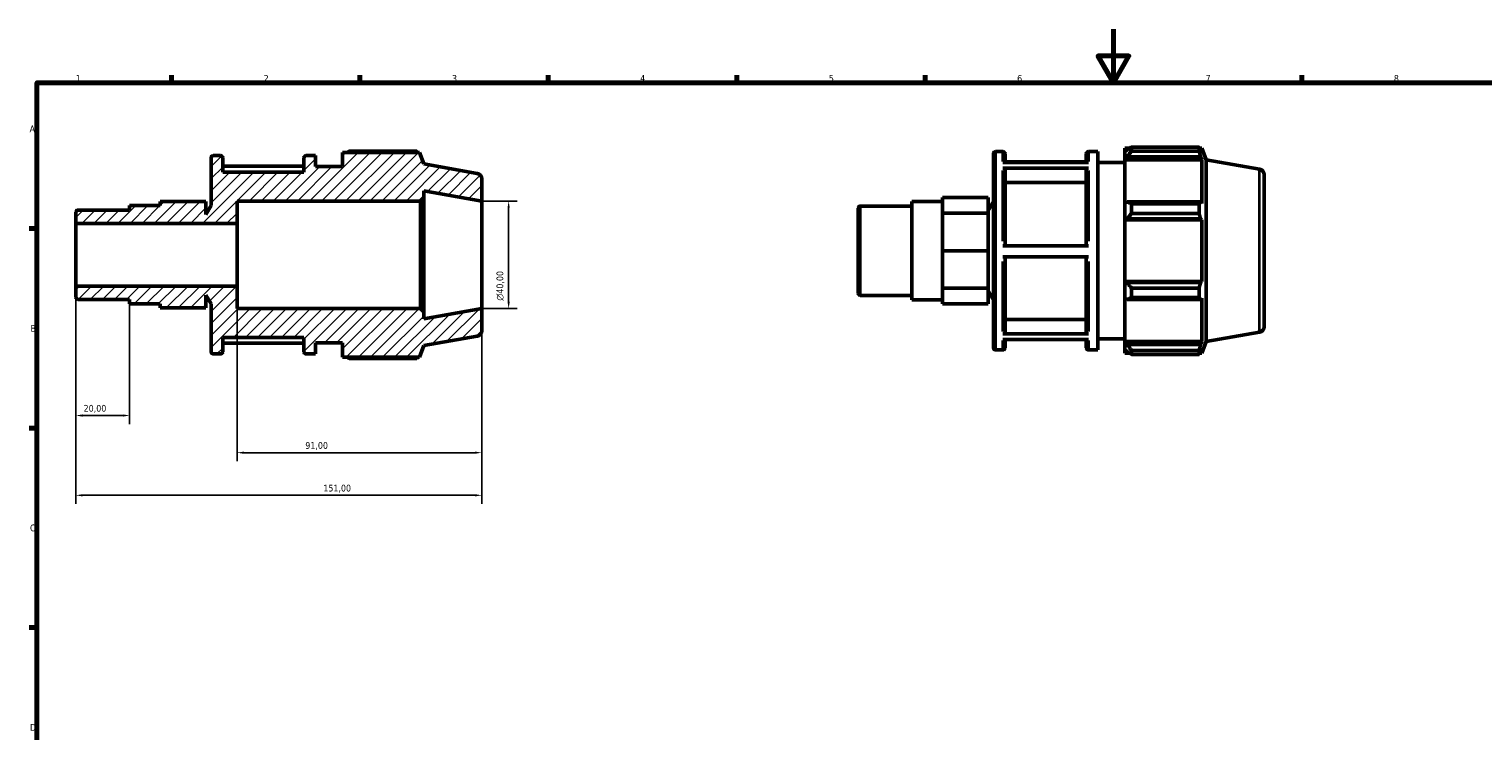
# Model space of a CAD drawing. Header units: millimetres. Extents: x 0 to 931, y 0 to 641.
# Tile 3 of 5: x 17 to 558, y 333 to 594. Entities that reach past the tile are written whole.
import ezdxf

# ---------------------------------------------------------------- set-up
doc = ezdxf.new("R2010")
doc.units = ezdxf.units.MM
for name, color, linetype, lineweight in [('Border (ISO)', 7, 'Continuous', 70), ('Dimension (ISO)', 7, 'Continuous', 25), ('Hatch (ISO)', 7, 'Continuous', 18), ('Visible (ISO)', 7, 'Continuous', 50), ('Visible Narrow (ISO)', 7, 'Continuous', 35)]:
    doc.layers.add(name, color=color, linetype=linetype, lineweight=lineweight)
doc.styles.add('Note Text (ISO)', font='tahoma.ttf')
doc.dimstyles.new('Default (ISO)', dxfattribs={"dimtxt": 2.5, "dimasz": 2.5, "dimexe": 3.175, "dimexo": 0, "dimgap": 0.762, "dimtad": 1, "dimrnd": 1e-08, "dimzin": 0, "dimtxsty": 'Note Text (ISO)', "dimcen": 0.09, "dimdle": 10, "dimclrd": 256, "dimclre": 256, "dimclrt": 256, "dimazin": 0, "dimtfac": 1.40208, "dimtmove": 0, "dimatfit": 3, "dimfxl": 1, "dimtolj": 1, "dimtzin": 0, "dimlwd": -1, "dimlwe": -1, "dimarcsym": 0})

# ---------------------------------------------------------------- blocks, each defined once
blk = doc.blocks.new('Borders Default Border')
at = {"layer": 'Border (ISO)'}
for p, q in [((70.08, 574), (70.08, 576.9)), ((140.17, 574), (140.17, 576.9)), ((210.25, 574), (210.25, 576.9)), ((280.33, 574), (280.33, 576.9)), ((350.42, 574), (350.42, 576.9)), ((490.58, 574), (490.58, 576.9)), ((20, 519.75), (17.1, 519.75)), ((20, 445.5), (17.1, 445.5)), ((20, 371.25), (17.1, 371.25))]:
    blk.add_line(p, q, dxfattribs=at)
at = {"layer": 'Border (ISO)', "flags": 128}
for points in [[(420.5, 594), (420.5, 574), (414.73, 584), (426.27, 584), (420.5, 574)], [(20, 20), (20, 574), (821, 574), (821, 20), (20, 20)]]:
    blk.add_lwpolyline(points, dxfattribs=at)
at = {"layer": 'Border (ISO)', "color": 232, "true_color": 0xca0064, "char_height": 2.5, "attachment_point": 7, "style": 'Note Text (ISO)'}
for s, insert in [('1', (34.48, 574.4)), ('2', (104.37, 574.4)), ('3', (174.43, 574.35)), ('4', (244.42, 574.4)), ('5', (314.64, 574.35)), ('6', (384.66, 574.35)), ('7', (454.77, 574.4)), ('8', (524.81, 574.34)), ('A', (17.29, 555.62)), ('B', (17.59, 481.38)), ('C', (17.43, 407.08)), ('D', (17.43, 332.88))]:
    blk.add_mtext(s, dxfattribs=dict(at, insert=insert))
blk = doc.blocks.new('*D7')
at = {"layer": 'Defpoints', "color": 0, "transparency": 16777216}
for p in [(185.5, 530), (185.5, 490), (195.5, 490)]:
    blk.add_point(p, dxfattribs=at)
at = {"layer": 'Dimension (ISO)', "transparency": 16777216}
for p, q in [((185.5, 530), (198.68, 530)), ((195.5, 527.5), (195.5, 492.5)), ((185.5, 490), (198.68, 490))]:
    blk.add_line(p, q, dxfattribs=at)
for points in [[(195.08, 527.5), (195.92, 527.5), (195.5, 530)], [(195.08, 492.5), (195.92, 492.5), (195.5, 490)]]:
    blk.add_solid(points, dxfattribs=at)
at = {"layer": 'Dimension (ISO)', "color": 232, "true_color": 0xca0064, "transparency": 16777216, "insert": (190.98, 492.94), "char_height": 2.5, "attachment_point": 1, "rotation": 90, "style": 'Note Text (ISO)'}
blk.add_mtext('\\A1;\\fAIGDT|b0|i0;\\H2.5000;\\ln\\fTahoma|b0|i0;\\H2.5000;40,00', dxfattribs=at)
blk = doc.blocks.new('*D8')
at = {"layer": 'Defpoints', "color": 0, "transparency": 16777216}
for p in [(94.5, 498.36), (185.5, 490), (94.5, 436.37)]:
    blk.add_point(p, dxfattribs=at)
at = {"layer": 'Dimension (ISO)', "transparency": 16777216}
for p, q in [((94.5, 498.36), (94.5, 433.19)), ((185.5, 490), (185.5, 433.19)), ((183, 436.37), (97, 436.37))]:
    blk.add_line(p, q, dxfattribs=at)
for points in [[(97, 436.78), (97, 435.95), (94.5, 436.37)], [(183, 436.78), (183, 435.95), (185.5, 436.37)]]:
    blk.add_solid(points, dxfattribs=at)
at = {"layer": 'Dimension (ISO)', "color": 232, "true_color": 0xca0064, "transparency": 16777216, "insert": (119.85, 440.3), "char_height": 2.5, "attachment_point": 1, "style": 'Note Text (ISO)'}
blk.add_mtext('\\A1;91,00', dxfattribs=at)
blk = doc.blocks.new('*D9')
at = {"layer": 'Defpoints', "color": 0, "transparency": 16777216}
for p in [(34.5, 498.36), (54.5, 491.71), (34.5, 450.2)]:
    blk.add_point(p, dxfattribs=at)
at = {"layer": 'Dimension (ISO)', "transparency": 16777216}
for p, q in [((34.5, 498.36), (34.5, 447.02)), ((54.5, 491.71), (54.5, 447.02)), ((52, 450.2), (37, 450.2))]:
    blk.add_line(p, q, dxfattribs=at)
for points in [[(37, 450.61), (37, 449.78), (34.5, 450.2)], [(52, 450.61), (52, 449.78), (54.5, 450.2)]]:
    blk.add_solid(points, dxfattribs=at)
at = {"layer": 'Dimension (ISO)', "color": 232, "true_color": 0xca0064, "transparency": 16777216, "insert": (37.39, 454.13), "char_height": 2.5, "attachment_point": 1, "style": 'Note Text (ISO)'}
blk.add_mtext('\\A1;20,00', dxfattribs=at)
blk = doc.blocks.new('*D10')
at = {"layer": 'Defpoints', "color": 0, "transparency": 16777216}
for p in [(34.5, 498.36), (185.5, 490), (185.5, 420.5)]:
    blk.add_point(p, dxfattribs=at)
at = {"layer": 'Dimension (ISO)', "transparency": 16777216}
for p, q in [((34.5, 498.36), (34.5, 417.32)), ((185.5, 490), (185.5, 417.32)), ((37, 420.5), (183, 420.5))]:
    blk.add_line(p, q, dxfattribs=at)
for points in [[(37, 420.92), (37, 420.08), (34.5, 420.5)], [(183, 420.92), (183, 420.08), (185.5, 420.5)]]:
    blk.add_solid(points, dxfattribs=at)
at = {"layer": 'Dimension (ISO)', "color": 232, "true_color": 0xca0064, "transparency": 16777216, "insert": (126.55, 424.43), "char_height": 2.5, "attachment_point": 1, "style": 'Note Text (ISO)'}
blk.add_mtext('\\A1;151,00', dxfattribs=at)

msp = doc.modelspace()

# ---------------------------------------------------------------- hatches: boundary and pattern name
at = {"layer": 'Hatch (ISO)'}
h = msp.add_hatch(dxfattribs=at)
h.set_pattern_fill('ANSI31', color=256, scale=25.4, style=0)
h.set_pattern_definition([(45, (0, 0), (-2.245064, 2.245064), [])])
edge = h.paths.add_edge_path()
edge.add_ellipse((183.5, 481.678), major_axis=(0.347, -1.97), ratio=1, start_angle=0, end_angle=80)
edge.add_line((185.5, 481.678), (185.5, 490))
edge.add_line((185.5, 490), (163.929, 486.196))
edge.add_line((163.929, 486.196), (163.929, 488.8))
edge.add_line((163.929, 488.8), (162.729, 490))
edge.add_line((162.729, 490), (94.5, 490))
edge.add_line((94.5, 490), (94.5, 498.363))
edge.add_line((94.5, 498.363), (34.5, 498.363))
edge.add_line((34.5, 498.363), (34.5, 494.176))
edge.add_ellipse((35.3, 494.175), major_axis=(-0.8, 0), ratio=1, start_angle=0, end_angle=90)
edge.add_line((35.3, 493.375), (54.5, 493.375))
edge.add_line((54.5, 493.375), (54.5, 491.713))
edge.add_line((54.5, 491.713), (65.865, 491.713))
edge.add_line((65.865, 491.713), (65.865, 490.206))
edge.add_line((65.865, 490.206), (82.914, 490.206))
edge.add_line((82.914, 490.206), (82.914, 495.038))
edge.add_line((82.914, 495.038), (84.833, 491.713))
edge.add_line((84.833, 491.713), (84.833, 473.9))
edge.add_ellipse((85.633, 473.9), major_axis=(-0.8, 0), ratio=1, start_angle=0, end_angle=90)
edge.add_line((85.633, 473.1), (88.348, 473.1))
edge.add_ellipse((88.348, 473.9), major_axis=(0, -0.8), ratio=1, start_angle=0, end_angle=90)
edge.add_line((89.148, 473.9), (89.148, 479.25))
edge.add_line((89.148, 479.25), (119.348, 479.25))
edge.add_line((119.348, 479.25), (119.348, 473.9))
edge.add_ellipse((120.148, 473.9), major_axis=(-0.8, 0), ratio=1, start_angle=0, end_angle=90)
edge.add_line((120.148, 473.1), (123.662, 473.1))
edge.add_line((123.662, 473.1), (123.662, 477.2))
edge.add_line((123.662, 477.2), (133.729, 477.2))
edge.add_line((133.729, 477.2), (133.729, 471.87))
edge.add_line((133.729, 471.87), (162.354, 471.87))
edge.add_line((162.354, 471.87), (163.929, 476.196))
edge.add_line((163.929, 476.196), (183.847, 479.709))
edge = h.paths.add_edge_path()
edge.add_ellipse((183.5, 538.322), major_axis=(2, 0), ratio=1, start_angle=0, end_angle=80)
edge.add_line((183.847, 540.291), (163.929, 543.804))
edge.add_line((163.929, 543.804), (162.354, 548.13))
edge.add_line((162.354, 548.13), (133.729, 548.13))
edge.add_line((133.729, 548.13), (133.729, 542.8))
edge.add_line((133.729, 542.8), (123.662, 542.8))
edge.add_line((123.662, 542.8), (123.662, 546.9))
edge.add_line((123.662, 546.9), (120.148, 546.9))
edge.add_ellipse((120.148, 546.1), major_axis=(0, 0.8), ratio=1, start_angle=0, end_angle=90)
edge.add_line((119.348, 546.1), (119.348, 540.75))
edge.add_line((119.348, 540.75), (89.148, 540.75))
edge.add_line((89.148, 540.75), (89.148, 546.1))
edge.add_ellipse((88.348, 546.1), major_axis=(0.8, 0), ratio=1, start_angle=0, end_angle=90)
edge.add_line((88.348, 546.9), (85.633, 546.9))
edge.add_ellipse((85.633, 546.1), major_axis=(0, 0.8), ratio=1, start_angle=0, end_angle=90)
edge.add_line((84.833, 546.1), (84.833, 528.287))
edge.add_line((84.833, 528.287), (82.914, 524.962))
edge.add_line((82.914, 524.962), (82.914, 529.794))
edge.add_line((82.914, 529.794), (65.865, 529.794))
edge.add_line((65.865, 529.794), (65.865, 528.287))
edge.add_line((65.865, 528.287), (54.5, 528.287))
edge.add_line((54.5, 528.287), (54.5, 526.625))
edge.add_line((54.5, 526.625), (35.3, 526.625))
edge.add_ellipse((35.3, 525.825), major_axis=(0, 0.8), ratio=1, start_angle=0, end_angle=90)
edge.add_line((34.5, 525.825), (34.5, 521.637))
edge.add_line((34.5, 521.637), (94.5, 521.637))
edge.add_line((94.5, 521.637), (94.5, 530))
edge.add_line((94.5, 530), (162.729, 530))
edge.add_line((162.729, 530), (163.929, 531.2))
edge.add_line((163.929, 531.2), (163.929, 533.804))
edge.add_line((163.929, 533.804), (185.5, 530))
edge.add_line((185.5, 530), (185.5, 538.322))

# ---------------------------------------------------------------- linework, layer by layer
at = {"layer": 'Visible (ISO)'}
for p, q in [((88.348, 546.9), (85.633, 546.9)), ((123.662, 546.9), (120.148, 546.9)), ((123.662, 542.8), (123.662, 546.9)), ((162.354, 548.13), (133.729, 548.13)), ((133.729, 548.13), (133.729, 542.8)), ((161.309, 548.578), (136.189, 548.578)), ((163.929, 543.804), (162.354, 548.13)), ((375.865, 475.42), (375.865, 547.62)), ((376.665, 548.42), (379.379, 548.42)), ((380.179, 547.62), (380.179, 544.364)), ((410.379, 544.364), (410.379, 547.62)), ((411.179, 548.42), (414.693, 548.42)), ((414.693, 474.62), (414.693, 548.42)), ((424.76, 549.65), (424.76, 548.276)), ((424.76, 549.65), (426.505, 549.65)), ((425.58, 549.058), (424.76, 548.276)), ((424.76, 545.705), (424.76, 548.276)), ((424.76, 545.705), (425.58, 546.433)), ((425.58, 546.433), (452.937, 546.433)), ((427.22, 550.098), (427.22, 548.615)), ((427.22, 550.098), (452.341, 550.098)), ((452.341, 548.615), (427.22, 548.615)), ((452.341, 548.615), (452.341, 550.098)), ((452.601, 549.65), (453.385, 549.65)), ((453.385, 547.885), (452.937, 549.058)), ((452.937, 546.433), (453.385, 545.342)), ((454.96, 545.323), (453.385, 549.65)), ((453.385, 547.885), (453.385, 549.65)), ((84.833, 546.1), (84.833, 528.287)), ((89.148, 540.75), (89.148, 546.1)), ((119.348, 543.019), (89.148, 543.019)), ((119.348, 546.1), (119.348, 540.75)), ((133.729, 542.8), (123.662, 542.8)), ((183.847, 540.291), (163.929, 543.804)), ((379.379, 544.364), (411.179, 544.364)), ((411.179, 542.295), (379.379, 542.295)), ((410.379, 544.539), (380.179, 544.539)), ((380.179, 541.601), (380.179, 513.377)), ((410.379, 513.377), (410.379, 541.601)), ((414.693, 544.32), (424.76, 544.32)), ((424.76, 545.342), (424.76, 545.705)), ((424.76, 545.342), (424.76, 529.316)), ((424.76, 545.342), (453.385, 545.342)), ((453.385, 529.126), (453.385, 545.342)), ((454.96, 477.716), (454.96, 545.323)), ((474.879, 541.811), (454.96, 545.323)), ((119.348, 540.75), (89.148, 540.75)), ((185.5, 530), (185.5, 538.322)), ((410.379, 536.958), (380.179, 536.958)), ((476.531, 539.842), (476.531, 483.198)), ((162.729, 530), (163.929, 531.2)), ((163.929, 531.2), (163.929, 533.804)), ((163.929, 533.804), (185.5, 530)), ((163.929, 488.8), (163.929, 531.2)), ((356.897, 528.415), (356.897, 531.313)), ((373.945, 531.313), (356.897, 531.313)), ((373.945, 525.516), (373.945, 531.313)), ((34.5, 525.825), (34.5, 521.637)), ((54.5, 526.625), (35.3, 526.625)), ((65.865, 528.287), (54.5, 528.287)), ((54.5, 528.287), (54.5, 526.625)), ((82.914, 529.794), (65.865, 529.794)), ((65.865, 529.794), (65.865, 528.287)), ((82.914, 524.962), (82.914, 529.794)), ((84.833, 528.287), (82.914, 524.962)), ((94.5, 521.637), (94.5, 530)), ((94.5, 530), (162.729, 530)), ((162.729, 530), (162.729, 490)), ((185.5, 490), (185.5, 530)), ((325.531, 495.695), (325.531, 527.344)), ((326.331, 528.144), (345.531, 528.144)), ((345.531, 493.233), (345.531, 529.807)), ((345.531, 529.807), (356.897, 529.807)), ((356.897, 525.516), (356.897, 528.415)), ((356.897, 518.518), (356.897, 525.516)), ((373.945, 525.516), (356.897, 525.516)), ((373.945, 526.482), (375.865, 529.807)), ((373.945, 511.52), (373.945, 525.516)), ((425.58, 529.694), (424.76, 529.316)), ((424.76, 523.109), (424.76, 529.316)), ((452.937, 529.694), (425.58, 529.694)), ((427.22, 528.982), (427.22, 525.403)), ((427.22, 528.982), (452.341, 528.982)), ((452.341, 525.403), (427.22, 525.403)), ((452.341, 525.403), (452.341, 528.982)), ((453.385, 529.126), (452.937, 529.694)), ((34.5, 521.637), (94.5, 521.637)), ((34.5, 498.363), (34.5, 521.637)), ((94.5, 498.363), (94.5, 521.637)), ((424.76, 523.109), (425.58, 523.356)), ((424.76, 522.986), (424.76, 523.109)), ((424.76, 522.986), (424.76, 500.054)), ((424.76, 522.986), (453.385, 522.986)), ((425.58, 523.356), (452.937, 523.356)), ((452.937, 523.356), (453.385, 522.986)), ((453.385, 500.054), (453.385, 522.986)), ((356.897, 511.52), (356.897, 518.518)), ((373.945, 511.52), (356.897, 511.52)), ((356.897, 504.522), (356.897, 511.52)), ((373.945, 497.524), (373.945, 511.52)), ((379.379, 513.377), (411.179, 513.377)), ((411.179, 509.277), (379.379, 509.277)), ((380.179, 509.277), (380.179, 481.226)), ((410.379, 481.226), (410.379, 509.277)), ((356.897, 497.524), (356.897, 504.522)), ((94.5, 498.363), (34.5, 498.363)), ((34.5, 498.363), (34.5, 494.175)), ((94.5, 490), (94.5, 498.363)), ((424.76, 499.931), (424.76, 500.054)), ((424.76, 500.054), (453.385, 500.054)), ((424.76, 493.724), (424.76, 499.931)), ((425.58, 499.684), (424.76, 499.931)), ((452.937, 499.684), (425.58, 499.684)), ((427.22, 497.637), (427.22, 494.058)), ((427.22, 497.637), (452.341, 497.637)), ((452.341, 494.058), (452.341, 497.637)), ((453.385, 500.054), (452.937, 499.684)), ((35.3, 493.375), (54.5, 493.375)), ((54.5, 493.375), (54.5, 491.713)), ((82.914, 490.206), (82.914, 495.038)), ((82.914, 495.038), (84.833, 491.713)), ((326.331, 494.895), (345.531, 494.895)), ((345.531, 493.233), (356.897, 493.233)), ((373.945, 497.524), (356.897, 497.524)), ((356.897, 494.625), (356.897, 497.524)), ((356.897, 491.726), (356.897, 494.625)), ((373.945, 491.726), (373.945, 497.524)), ((373.945, 496.558), (375.865, 493.233)), ((424.76, 493.724), (425.58, 493.345)), ((424.76, 493.724), (424.76, 477.698)), ((425.58, 493.345), (452.937, 493.345)), ((452.341, 494.058), (427.22, 494.058)), ((452.937, 493.345), (453.385, 493.913)), ((453.385, 477.698), (453.385, 493.913)), ((54.5, 491.713), (65.865, 491.713)), ((65.865, 491.713), (65.865, 490.206)), ((82.914, 490.206), (65.865, 490.206)), ((84.833, 491.713), (84.833, 473.9)), ((162.729, 490), (94.5, 490)), ((163.929, 488.8), (162.729, 490)), ((185.5, 490), (163.929, 486.196)), ((163.929, 486.196), (163.929, 488.8)), ((185.5, 481.678), (185.5, 490)), ((373.945, 491.726), (356.897, 491.726)), ((380.179, 485.867), (410.379, 485.867)), ((89.148, 473.9), (89.148, 479.25)), ((89.148, 479.25), (119.348, 479.25)), ((89.148, 477.156), (119.348, 477.156)), ((119.348, 479.25), (119.348, 473.9)), ((123.662, 473.1), (123.662, 477.2)), ((123.662, 477.2), (133.729, 477.2)), ((133.729, 477.2), (133.729, 471.87)), ((162.354, 471.87), (163.929, 476.196)), ((163.929, 476.196), (183.847, 479.709)), ((379.379, 480.532), (411.179, 480.532)), ((411.179, 478.501), (379.379, 478.501)), ((380.179, 478.501), (380.179, 475.42)), ((410.379, 475.42), (410.379, 478.501)), ((414.693, 478.72), (424.76, 478.72)), ((424.76, 477.334), (424.76, 477.698)), ((424.76, 477.698), (453.385, 477.698)), ((424.76, 474.764), (424.76, 477.334)), ((425.58, 476.607), (424.76, 477.334)), ((452.937, 476.607), (425.58, 476.607)), ((453.385, 477.698), (452.937, 476.607)), ((454.96, 477.716), (453.385, 473.39)), ((474.879, 481.228), (454.96, 477.716)), ((85.633, 473.1), (88.348, 473.1)), ((120.148, 473.1), (123.662, 473.1)), ((133.729, 471.87), (162.354, 471.87)), ((136.189, 471.422), (161.309, 471.422)), ((376.665, 474.62), (379.379, 474.62)), ((411.179, 474.62), (414.693, 474.62)), ((424.76, 474.764), (425.58, 473.981)), ((424.76, 474.764), (424.76, 473.39)), ((424.76, 473.39), (426.505, 473.39)), ((427.22, 474.424), (427.22, 472.942)), ((427.22, 474.424), (452.341, 474.424)), ((452.341, 472.942), (427.22, 472.942)), ((452.341, 472.942), (452.341, 474.424)), ((452.601, 473.39), (453.385, 473.39)), ((452.937, 473.981), (453.385, 475.155)), ((453.385, 473.39), (453.385, 475.155))]:
    msp.add_line(p, q, dxfattribs=at)
for centre, radius, start, end in [((85.633, 546.1), 0.8, 90, 180), ((88.348, 546.1), 0.8, 0, 90), ((120.148, 546.1), 0.8, 90, 180), ((376.665, 547.62), 0.8, 90, 180), ((379.379, 547.62), 0.8, 0, 90), ((411.179, 547.62), 0.8, 90, 180), ((474.531, 539.842), 2, 0, 80), ((183.5, 538.322), 2, 0, 80), ((35.3, 525.825), 0.8, 90, 180), ((326.331, 527.344), 0.8, 90, 180), ((35.3, 494.175), 0.8, 180, 270), ((326.331, 495.695), 0.8, 180, 270), ((183.5, 481.678), 2, 280, 0), ((474.531, 483.198), 2, 280, 0), ((85.633, 473.9), 0.8, 180, 270), ((88.348, 473.9), 0.8, 270, 0), ((120.148, 473.9), 0.8, 180, 270), ((376.665, 475.42), 0.8, 180, 270), ((379.379, 475.42), 0.8, 270, 0), ((411.179, 475.42), 0.8, 180, 270)]:
    msp.add_arc(centre, radius, start, end, dxfattribs=at)
for points, weights in [([(135.474, 548.13), (135.825, 548.352), (136.189, 548.578)], [1.00961024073, 1.01128170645, 1.01280586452]), ([(161.569, 548.13), (161.442, 548.352), (161.309, 548.578)], [1.00166541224, 1.0009065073, 1]), ([(427.22, 550.098), (426.367, 549.567), (425.58, 549.058)], [1.01280586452, 1.00923540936, 1.0048565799]), ([(425.58, 546.433), (426.367, 547.502), (427.22, 548.615)], [1.0048565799, 1.00923540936, 1.01280586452]), ([(452.341, 550.098), (452.651, 549.567), (452.937, 549.058)], [1, 1.00213046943, 1.0034456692]), ([(452.937, 546.433), (452.651, 547.502), (452.341, 548.615)], [1.0034456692, 1.00213046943, 1]), ([(427.22, 528.982), (426.367, 529.345), (425.58, 529.694)], [1.01280586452, 1.00923540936, 1.0048565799]), ([(425.58, 523.356), (426.367, 524.358), (427.22, 525.403)], [1.0048565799, 1.00923540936, 1.01280586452]), ([(452.341, 528.982), (452.651, 529.345), (452.937, 529.694)], [1, 1.00213046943, 1.0034456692]), ([(452.937, 523.356), (452.651, 524.358), (452.341, 525.403)], [1.0034456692, 1.00213046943, 1]), ([(427.22, 497.637), (426.367, 498.681), (425.58, 499.684)], [1.01280586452, 1.00923540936, 1.0048565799]), ([(452.341, 497.637), (452.651, 498.681), (452.937, 499.684)], [1, 1.00213046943, 1.0034456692]), ([(425.58, 493.345), (426.367, 493.694), (427.22, 494.058)], [1.0048565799, 1.00923540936, 1.01280586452]), ([(452.937, 493.345), (452.651, 493.694), (452.341, 494.058)], [1.0034456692, 1.00213046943, 1]), ([(427.22, 474.424), (426.367, 475.538), (425.58, 476.607)], [1.01280586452, 1.00923540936, 1.0048565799]), ([(452.341, 474.424), (452.651, 475.538), (452.937, 476.607)], [1, 1.00213046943, 1.0034456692]), ([(136.189, 471.422), (135.825, 471.648), (135.474, 471.87)], [1.01280586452, 1.01128170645, 1.00961024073]), ([(161.309, 471.422), (161.442, 471.648), (161.569, 471.87)], [1, 1.0009065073, 1.00166541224]), ([(425.58, 473.981), (426.367, 473.472), (427.22, 472.942)], [1.0048565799, 1.00923540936, 1.01280586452]), ([(452.937, 473.981), (452.651, 473.472), (452.341, 472.942)], [1.0034456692, 1.00213046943, 1])]:
    msp.add_rational_spline(points, weights, degree=2, dxfattribs=at)
for points, knots in [([(379.379, 542.295), (379.478, 542.295), (379.594, 542.275), (379.776, 542.21), (379.875, 542.153), (380.014, 542.032), (380.08, 541.946), (380.156, 541.788), (380.179, 541.687), (380.179, 541.601)], [0, 0, 0, 0, 0.02960151, 0.02960151, 0.05923103, 0.05923103, 0.08889527, 0.08889527, 0.1185896, 0.1185896, 0.1185896, 0.1185896]), ([(410.379, 541.601), (410.379, 541.687), (410.402, 541.788), (410.478, 541.946), (410.543, 542.032), (410.683, 542.153), (410.782, 542.21), (410.964, 542.275), (411.08, 542.295), (411.179, 542.295)], [0.35577745, 0.35577745, 0.35577745, 0.35577745, 0.38547178, 0.38547178, 0.41513602, 0.41513602, 0.44476554, 0.44476554, 0.47436705, 0.47436705, 0.47436705, 0.47436705]), ([(380.179, 481.226), (380.179, 481.14), (380.156, 481.04), (380.08, 480.881), (380.014, 480.796), (379.875, 480.675), (379.776, 480.618), (379.594, 480.552), (379.478, 480.532), (379.379, 480.532)], [0.35566821, 0.35566821, 0.35566821, 0.35566821, 0.38533885, 0.38533885, 0.41498891, 0.41498891, 0.4446152, 0.4446152, 0.4742223, 0.4742223, 0.4742223, 0.4742223]), ([(411.179, 480.532), (411.08, 480.532), (410.964, 480.552), (410.782, 480.618), (410.683, 480.675), (410.543, 480.796), (410.478, 480.881), (410.402, 481.04), (410.379, 481.14), (410.379, 481.226)], [0, 0, 0, 0, 0.0296071, 0.0296071, 0.05923339, 0.05923339, 0.08888344, 0.08888344, 0.11855409, 0.11855409, 0.11855409, 0.11855409])]:
    msp.add_open_spline(points, degree=3, knots=knots, dxfattribs=at)
at = {"layer": 'Visible Narrow (ISO)'}
for p, q in [((376.665, 547.965), (376.665, 475.074)), ((379.379, 544.753), (379.379, 548.409)), ((411.179, 548.409), (411.179, 544.753)), ((379.379, 515.099), (379.379, 541.309)), ((411.179, 541.309), (411.179, 515.099)), ((474.879, 481.601), (474.879, 541.438)), ((326.331, 527.94), (326.331, 495.1)), ((379.379, 481.504), (379.379, 507.556)), ((411.179, 507.556), (411.179, 481.504)), ((379.379, 474.63), (379.379, 478.129)), ((411.179, 478.129), (411.179, 474.63))]:
    msp.add_line(p, q, dxfattribs=at)

# ---------------------------------------------------------------- block references
msp.add_blockref('Borders Default Border', (0, 0))

# ---------------------------------------------------------------- dimensions: what is measured, and where the dimension line sits
at = {"layer": 'Dimension (ISO)'}
dim = msp.add_linear_dim(base=(195.5, 490), p1=(185.5, 530), p2=(185.5, 490), angle=90, text='\\fAIGDT|b0|i0;\\H2.5000;\\ln\\fTahoma|b0|i0;\\H2.5000;<>', dimstyle='Default (ISO)', override={"dimdec": 2, "dimtp": 0, "dimtm": 0, "dimtdec": 2, "dimtofl": 0, "dimatfit": 1}, dxfattribs=at)
dim.commit()
dim.dimension.update_dxf_attribs({"geometry": '*D7', "text_midpoint": (195.5, 498.5), "dimtype": 160})
for base, p1, p2, picture, middle in [((34.5, 450.197), (54.5, 491.713), (34.5, 498.363), '*D9', (41.5, 450.197)), ((185.5, 420.5), (34.5, 498.363), (185.5, 490), '*D10', (131.5, 420.5)), ((94.5, 436.366), (185.5, 490), (94.5, 498.363), '*D8', (124, 436.366))]:
    dim = msp.add_linear_dim(base=base, p1=p1, p2=p2, angle=180, dimstyle='Default (ISO)', override={"dimdec": 2, "dimtp": 0, "dimtm": 0, "dimtdec": 2, "dimtofl": 0, "dimatfit": 1}, dxfattribs=at)
    dim.commit()
    dim.dimension.update_dxf_attribs({"geometry": picture, "text_midpoint": middle, "dimtype": 160})

doc.saveas('drawing.dxf')
